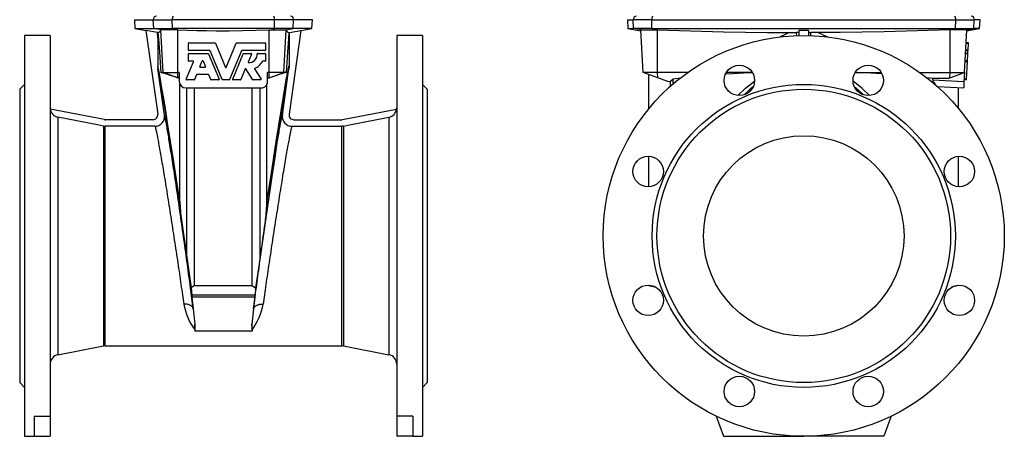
# Model space of a CAD drawing. Extents: x 85 to 727, y -363 to 860.
# Tile 2 of 3: x 98 to 712, y 102 to 362. Entities that reach past the tile are written whole.
import ezdxf

# ---------------------------------------------------------------- set-up
doc = ezdxf.new("R2010")
doc.units = 0
doc.layers.get('0').update_dxf_attribs({"linetype": 'CONTINUOUS'})

msp = doc.modelspace()

# ---------------------------------------------------------------- linework, layer by layer
at = {"color": 7, "linetype": 'CONTINUOUS'}
for p, q in [((169.84, 361.66), (170.13, 356.2)), ((170.13, 356.2), (176.98, 354.99)), ((170.13, 356.2), (181.79, 356.2)), ((181.79, 356.2), (193.47, 356.2)), ((257.06, 356.2), (193.47, 356.2)), ((268.74, 356.2), (257.06, 356.2)), ((280.4, 356.2), (268.74, 356.2)), ((273.55, 354.99), (280.4, 356.2)), ((280.4, 356.2), (280.69, 361.66)), ((477.12, 361.66), (477.41, 356.2)), ((477.41, 356.2), (485.48, 354.77)), ((477.41, 356.2), (480.97, 356.2)), ((492.4, 356.2), (480.97, 356.2)), ((492.4, 356.2), (681.63, 356.2)), ((681.63, 356.2), (693.05, 356.2)), ((688.55, 354.77), (696.62, 356.2)), ((696.62, 356.2), (693.05, 356.2)), ((696.62, 356.2), (696.9, 361.66)), ((117.26, 351.77), (101.26, 351.77)), ((101.26, 351.77), (101.26, 101.77)), ((117.26, 351.77), (117.26, 114.31)), ((184.12, 353.73), (176.98, 354.99)), ((176.98, 354.99), (184.33, 302.69)), ((184.31, 353.7), (184.12, 353.74)), ((184.3, 350.36), (184.12, 353.74)), ((184.28, 350.72), (184.28, 332.95)), ((184.31, 353.7), (184.3, 350.36)), ((184.43, 353.7), (184.31, 353.7)), ((266.1, 353.7), (266.22, 353.7)), ((273.55, 354.99), (266.2, 302.69)), ((266.22, 353.7), (266.41, 353.74)), ((266.22, 353.7), (266.23, 350.36)), ((266.23, 350.36), (266.41, 353.74)), ((266.25, 350.72), (266.25, 332.95)), ((266.41, 353.73), (273.55, 354.99)), ((349.26, 351.77), (333.26, 351.77)), ((333.26, 351.77), (333.26, 114.31)), ((349.26, 351.77), (349.26, 101.77)), ((486.85, 328.77), (485.46, 355.3)), ((578.04, 353.7), (572.29, 350.9)), ((578.04, 353.7), (582.54, 353.7)), ((584.01, 353.73), (582.54, 353.74)), ((582.65, 351.69), (582.54, 353.74)), ((584.01, 354.99), (584.01, 351.73)), ((590.01, 354.99), (590.01, 351.73)), ((590.01, 353.73), (591.49, 353.74)), ((591.38, 351.69), (591.49, 353.74)), ((595.99, 353.7), (591.49, 353.7)), ((595.99, 353.7), (601.73, 350.9)), ((687.18, 328.77), (688.57, 355.3)), ((203.41, 342.59), (203.41, 346.9)), ((203.65, 347.14), (220.05, 347.14)), ((220.27, 346.99), (226.54, 331.88)), ((226.99, 331.88), (233.26, 346.99)), ((233.48, 347.14), (251.17, 347.14)), ((251.41, 346.9), (251.41, 342.59)), ((689.64, 347.14), (688.14, 347.14)), ((689.4, 342.59), (689.63, 346.9)), ((203.41, 336.02), (203.41, 340.34)), ((216.84, 342.35), (203.65, 342.35)), ((203.65, 340.58), (215.66, 340.58)), ((215.88, 340.43), (222.51, 324.46)), ((224.5, 324.28), (217.07, 342.2)), ((236.46, 342.2), (229.03, 324.28)), ((231.02, 324.46), (237.65, 340.43)), ((251.17, 342.35), (236.68, 342.35)), ((237.87, 340.58), (242.54, 340.58)), ((242.77, 340.25), (240.67, 335.19)), ((246.61, 340.58), (251.17, 340.58)), ((251.41, 340.34), (251.41, 336.02)), ((689.3, 340.58), (687.8, 340.58)), ((689.39, 342.35), (687.89, 342.35)), ((689.06, 336.02), (689.29, 340.34)), ((689.3, 340.58), (689.38, 342.2)), ((202.13, 324.46), (206.69, 335.45)), ((206.47, 335.78), (203.65, 335.78)), ((210.56, 332.25), (212.1, 335.96)), ((213.86, 331.92), (210.78, 331.92)), ((212.54, 335.96), (214.08, 332.25)), ((251.17, 335.78), (249.79, 335.78)), ((689.05, 335.78), (687.55, 335.78)), ((688.45, 324.46), (689.03, 335.45)), ((188.51, 302.04), (184.4, 331.28)), ((186.24, 328.77), (187.6, 328.77)), ((187.6, 328.77), (196.76, 328.77)), ((197.76, 328.77), (196.76, 328.77)), ((197.76, 325.06), (196.76, 325.43)), ((197.76, 328.77), (197.76, 323.13)), ((208.52, 327.34), (207.25, 324.28)), ((215.9, 327.49), (208.74, 327.49)), ((217.39, 324.28), (216.12, 327.34)), ((238.9, 330.94), (236.14, 324.28)), ((243.62, 324.24), (239.33, 330.97)), ((244.62, 330.91), (248.71, 324.5)), ((253.76, 328.77), (252.76, 328.77)), ((252.76, 323.13), (252.76, 328.77)), ((252.76, 325.06), (253.76, 325.43)), ((262.93, 328.77), (253.76, 328.77)), ((262.02, 302.04), (266.13, 331.28)), ((264.29, 328.77), (262.93, 328.77)), ((495.81, 328.77), (486.85, 328.77)), ((496.01, 325.43), (486.85, 328.77)), ((490.51, 306.22), (490.51, 327.43)), ((514.76, 328.77), (495.81, 328.77)), ((502.35, 323.13), (496.01, 325.43)), ((505.51, 324.85), (510.21, 325.39)), ((554.91, 328.77), (538.75, 328.77)), ((619.11, 328.77), (635.28, 328.77)), ((659.27, 328.77), (678.22, 328.77)), ((667.39, 324.98), (663.82, 325.39)), ((676.99, 325.06), (678.01, 325.43)), ((678.01, 325.43), (687.18, 328.77)), ((678.22, 328.77), (687.18, 328.77)), ((687.18, 328.77), (686.88, 323.13)), ((101.26, 321.27), (98.26, 318.27)), ((198.16, 248.41), (198.16, 321.4)), ((207.03, 324.13), (202.36, 324.13)), ((222.28, 324.13), (217.61, 324.13)), ((228.81, 324.13), (224.72, 324.13)), ((235.92, 324.13), (231.24, 324.13)), ((248.5, 324.13), (243.83, 324.13)), ((252.37, 248.41), (252.37, 321.4)), ((352.26, 318.27), (349.26, 321.27)), ((502.35, 323.13), (503.98, 323.33)), ((503.98, 323.33), (505.51, 324.85)), ((503.98, 320.21), (503.98, 323.33)), ((505.51, 321.55), (505.51, 324.85)), ((676.99, 325.06), (667.39, 324.98)), ((667.39, 324.15), (667.39, 324.98)), ((668.51, 321.55), (668.51, 322.36)), ((670.28, 319.99), (686.68, 319.14)), ((683.51, 306.22), (683.51, 319.3)), ((688.44, 324.13), (686.94, 324.13)), ((98.26, 318.27), (98.26, 135.27)), ((201.76, 319.14), (248.76, 319.14)), ((202.36, 213.51), (202.36, 319.14)), ((207.26, 195.9), (207.26, 319.14)), ((243.26, 195.9), (243.26, 319.14)), ((248.17, 213.51), (248.17, 319.14)), ((352.26, 318.27), (352.26, 135.27)), ((151.08, 299.32), (117.32, 305.89)), ((299.45, 299.32), (333.21, 305.89)), ((182.57, 295.2), (151.56, 295.2)), ((181.36, 299.27), (151.66, 299.27)), ((267.96, 295.2), (298.97, 295.2)), ((269.17, 299.27), (298.87, 299.27)), ((490.51, 257.46), (490.51, 276.44)), ((683.51, 257.46), (683.51, 276.44)), ((199.08, 236.7), (202.36, 213.51)), ((251.45, 236.7), (248.17, 213.51)), ((202.36, 213.51), (205.19, 194.37)), ((248.17, 213.51), (245.34, 194.37)), ((207.26, 195.9), (205.19, 194.37)), ((205.19, 194.37), (205.52, 189.9)), ((207.26, 195.9), (243.26, 195.9)), ((243.26, 195.9), (245.34, 194.37)), ((245.34, 194.37), (245.01, 189.9)), ((490.51, 195.9), (490.51, 196.07)), ((490.51, 195.9), (494.91, 194.73)), ((683.51, 195.9), (679.12, 194.73)), ((683.51, 195.9), (683.51, 196.07)), ((205.66, 188.5), (206.45, 181.31)), ((244.87, 188.5), (244.08, 181.31)), ((206.45, 181.31), (207.49, 171.82)), ((244.08, 181.31), (243.03, 171.82)), ((207.49, 171.82), (207.36, 167.45)), ((207.39, 168.26), (207.36, 167.45)), ((243.03, 171.82), (243.17, 167.45)), ((243.14, 168.26), (243.17, 167.45)), ((122.12, 152.66), (150.41, 158.16)), ((151.56, 158.27), (298.97, 158.27)), ((300.11, 158.16), (328.41, 152.66)), ((98.26, 135.27), (101.26, 132.27)), ((349.26, 132.27), (352.26, 135.27)), ((107.26, 114.31), (117.26, 114.31)), ((107.26, 114.31), (107.26, 101.77)), ((117.26, 114.31), (117.26, 101.77)), ((343.26, 114.31), (333.26, 114.31)), ((333.26, 114.31), (333.26, 101.77)), ((343.26, 114.31), (343.26, 101.77)), ((532.45, 114.31), (537.01, 101.77)), ((641.58, 114.31), (637.01, 101.77)), ((101.26, 101.77), (107.26, 101.77)), ((107.26, 101.77), (117.26, 101.77)), ((343.26, 101.77), (333.26, 101.77)), ((343.26, 101.77), (349.26, 101.77)), ((537.01, 101.77), (587.01, 101.77)), ((637.01, 101.77), (587.01, 101.77))]:
    msp.add_line(p, q, dxfattribs=at)
at = {"color": 8, "linetype": 'CONTINUOUS'}
for p, q in [((169.84, 361.66), (181.51, 361.66)), ((181.51, 361.66), (193.41, 361.66)), ((181.79, 356.2), (181.51, 361.66)), ((186.49, 355.34), (181.79, 356.2)), ((257.12, 361.66), (193.41, 361.66)), ((193.47, 356.2), (193.41, 361.66)), ((194.54, 355.35), (193.47, 356.2)), ((255.98, 355.35), (257.06, 356.2)), ((257.06, 356.2), (257.12, 361.66)), ((269.01, 361.66), (257.12, 361.66)), ((264.04, 355.34), (268.74, 356.2)), ((268.74, 356.2), (269.01, 361.66)), ((280.69, 361.66), (269.01, 361.66)), ((477.12, 361.66), (480.69, 361.66)), ((492.33, 361.66), (480.69, 361.66)), ((480.97, 356.2), (480.69, 361.66)), ((485.69, 355.35), (480.97, 356.2)), ((492.33, 361.66), (681.7, 361.66)), ((492.4, 356.2), (492.33, 361.66)), ((493.58, 355.34), (492.4, 356.2)), ((680.45, 355.34), (681.63, 356.2)), ((681.63, 356.2), (681.7, 361.66)), ((681.7, 361.66), (693.33, 361.66)), ((688.34, 355.35), (693.05, 356.2)), ((693.05, 356.2), (693.33, 361.66)), ((696.9, 361.66), (693.33, 361.66)), ((187.6, 328.77), (186.21, 355.3)), ((196.76, 328.77), (196.76, 355.3)), ((253.76, 328.77), (253.76, 355.3)), ((262.93, 328.77), (264.32, 355.3)), ((495.81, 328.77), (495.77, 355.3)), ((678.22, 328.77), (678.25, 355.3)), ((689.63, 346.9), (688.13, 346.9)), ((689.29, 340.34), (687.79, 340.34)), ((689.38, 342.2), (687.88, 342.2)), ((689.4, 342.59), (687.9, 342.59)), ((689.03, 335.45), (687.53, 335.45)), ((689.06, 336.02), (687.56, 336.02)), ((196.76, 325.43), (187.6, 328.77)), ((196.76, 325.43), (196.76, 328.77)), ((253.76, 325.43), (253.76, 328.77)), ((253.76, 325.43), (262.93, 328.77)), ((496.01, 325.43), (495.81, 328.77)), ((678.01, 325.43), (678.22, 328.77)), ((667.39, 324.15), (686.88, 323.13)), ((688.45, 324.46), (686.95, 324.46)), ((122.12, 300.82), (122.12, 152.66)), ((328.41, 300.82), (328.41, 152.66)), ((150.41, 295.31), (150.41, 158.16)), ((151.56, 158.27), (151.56, 295.2)), ((298.97, 158.27), (298.97, 295.2)), ((300.11, 295.31), (300.11, 158.16)), ((245.01, 189.9), (205.52, 189.9)), ((244.87, 188.5), (205.66, 188.5)), ((243.17, 167.45), (207.36, 167.45))]:
    msp.add_line(p, q, dxfattribs=at)
at = {"color": 7, "linetype": 'CONTINUOUS', "flags": 128}
for points in [[(184.43, 353.7), (184.81, 349.63), (185.41, 341.31), (186.24, 328.77)], [(186.49, 355.34), (186.29, 355.33), (186.21, 355.3)], [(194.54, 355.35), (193.9, 355.35), (193.27, 355.35), (192.18, 355.35), (191.14, 355.35), (190.17, 355.35), (189.29, 355.35), (188.5, 355.35), (187.81, 355.35), (187.26, 355.35), (186.82, 355.35), (186.49, 355.34)], [(196.76, 355.3), (195.66, 355.33), (194.54, 355.35)], [(196.76, 355.3), (202.74, 355.11), (208.71, 354.95), (214.68, 354.85), (220.66, 354.79), (228.94, 354.78), (237.21, 354.87), (245.49, 355.04), (253.76, 355.3)], [(253.76, 355.3), (254.87, 355.33), (255.98, 355.35)], [(255.98, 355.35), (256.63, 355.35), (257.26, 355.35), (258.35, 355.35), (259.39, 355.35), (260.36, 355.35), (261.24, 355.35), (262.03, 355.35), (262.72, 355.35), (263.27, 355.35), (263.71, 355.35), (264.04, 355.34)], [(264.04, 355.34), (264.24, 355.33), (264.32, 355.3)], [(266.1, 353.7), (265.72, 349.63), (265.12, 341.31), (264.29, 328.77)], [(485.46, 355.3), (485.51, 355.33), (485.69, 355.35)], [(485.69, 355.35), (485.85, 355.35), (486.05, 355.35), (486.51, 355.35), (487.08, 355.35), (487.77, 355.35), (488.56, 355.35), (489.45, 355.35), (490.42, 355.35), (491.42, 355.35), (492.48, 355.35), (493.58, 355.34)], [(493.58, 355.34), (494.66, 355.33), (495.77, 355.3)], [(495.77, 355.3), (509.48, 354.82), (523.18, 354.42), (536.89, 354.1), (550.61, 353.88), (564.32, 353.74), (578.04, 353.7)], [(590.01, 354.99), (587.01, 354.99), (584.01, 354.99)], [(678.25, 355.3), (664.55, 354.82), (650.84, 354.42), (637.14, 354.1), (623.42, 353.88), (609.71, 353.74), (595.99, 353.7)], [(680.45, 355.34), (679.37, 355.33), (678.25, 355.3)], [(688.34, 355.35), (688.18, 355.35), (687.98, 355.35), (687.52, 355.35), (686.95, 355.35), (686.26, 355.35), (685.47, 355.35), (684.58, 355.35), (683.61, 355.35), (682.61, 355.35), (681.55, 355.35), (680.45, 355.34)], [(688.57, 355.3), (688.51, 355.33), (688.34, 355.35)], [(689.63, 346.9), (689.63, 346.95), (689.64, 346.99), (689.64, 347.03), (689.64, 347.07), (689.64, 347.1), (689.64, 347.12), (689.64, 347.13), (689.64, 347.14)], [(689.29, 340.34), (689.29, 340.38), (689.29, 340.43), (689.29, 340.47), (689.3, 340.51), (689.3, 340.54), (689.3, 340.56), (689.3, 340.57), (689.3, 340.58)], [(689.38, 342.2), (689.39, 342.23), (689.39, 342.26), (689.39, 342.28), (689.39, 342.3), (689.39, 342.32), (689.39, 342.34), (689.39, 342.34), (689.39, 342.35)], [(689.39, 342.35), (689.39, 342.35), (689.39, 342.36), (689.39, 342.39), (689.4, 342.42), (689.4, 342.45), (689.4, 342.49), (689.4, 342.54), (689.4, 342.59)], [(184.28, 332.95), (184.31, 332.12), (184.4, 331.28)], [(266.25, 332.95), (266.22, 332.12), (266.13, 331.28)], [(689.03, 335.45), (689.03, 335.51), (689.04, 335.57), (689.04, 335.62), (689.04, 335.68), (689.04, 335.72), (689.05, 335.75), (689.05, 335.78), (689.05, 335.78)], [(689.05, 335.78), (689.05, 335.79), (689.05, 335.8), (689.05, 335.82), (689.05, 335.85), (689.05, 335.89), (689.06, 335.93), (689.06, 335.98), (689.06, 336.02)], [(538.25, 327.86), (543.1, 328.15), (549.5, 328.49), (554.94, 328.73)], [(635.78, 327.86), (632.41, 328.07), (625.27, 328.46), (619.09, 328.73)], [(686.88, 323.13), (686.86, 322.71), (686.84, 322.3), (686.82, 321.9), (686.8, 321.51), (686.78, 321.13), (686.76, 320.78), (686.74, 320.46), (686.73, 320.16), (686.72, 319.9), (686.7, 319.67), (686.69, 319.48), (686.69, 319.33), (686.68, 319.22), (686.68, 319.16), (686.68, 319.14)], [(688.44, 324.13), (688.44, 324.14), (688.44, 324.16), (688.44, 324.19), (688.44, 324.24), (688.45, 324.29), (688.45, 324.35), (688.45, 324.41), (688.45, 324.46)], [(150.41, 295.31), (146.68, 296.04), (122.12, 300.82)], [(300.11, 295.31), (303.85, 296.04), (328.41, 300.82)], [(150.41, 295.31), (151.28, 295.21), (151.56, 295.2)], [(300.11, 295.31), (299.25, 295.21), (298.97, 295.2)], [(207.39, 168.26), (207.43, 169.82), (207.48, 171.32), (207.49, 171.82)], [(243.14, 168.26), (243.1, 169.82), (243.05, 171.32), (243.03, 171.82)]]:
    msp.add_lwpolyline(points, dxfattribs=at)
at = {"color": 8, "linetype": 'CONTINUOUS', "flags": 128}
for points in [[(198.16, 248.41), (196.03, 262.04), (194.08, 274.5), (192.3, 285.77), (190.7, 295.85), (189.27, 304.73), (188.02, 312.42), (186.95, 318.89), (186.05, 324.14), (185.34, 328.18), (184.81, 330.99), (184.45, 332.59), (184.28, 332.95)], [(252.37, 248.41), (254.5, 262.04), (256.45, 274.5), (258.23, 285.77), (259.83, 295.85), (261.26, 304.73), (262.51, 312.42), (263.58, 318.89), (264.47, 324.14), (265.19, 328.18), (265.72, 330.99), (266.07, 332.59), (266.25, 332.95)], [(184.4, 331.28), (184.56, 330.95), (184.88, 329.45), (185.36, 326.78), (186.01, 322.94), (186.82, 317.95), (187.79, 311.79), (188.93, 304.48), (190.22, 296.02), (191.68, 286.41), (193.29, 275.67), (195.07, 263.8), (197, 250.81), (199.08, 236.7)], [(266.13, 331.28), (265.97, 330.95), (265.65, 329.45), (265.17, 326.78), (264.52, 322.94), (263.71, 317.95), (262.74, 311.79), (261.6, 304.48), (260.31, 296.02), (258.85, 286.41), (257.24, 275.67), (255.46, 263.8), (253.53, 250.81), (251.45, 236.7)], [(546, 314.31), (550.78, 318.89), (556.32, 323.37)], [(555.58, 320.08), (553.14, 317.95), (549.82, 314.76)], [(628.03, 314.31), (623.24, 318.89), (617.7, 323.37)], [(618.44, 320.08), (620.89, 317.95), (624.21, 314.76)], [(206.45, 181.31), (206.25, 182.86), (206.05, 184.43), (205.85, 186.04), (205.64, 187.67), (205.42, 189.33), (205.2, 191.02), (204.98, 192.73), (204.75, 194.46), (204.52, 196.22), (204.28, 198), (204.04, 199.8), (203.8, 201.62), (203.55, 203.46), (203.3, 205.31), (203.05, 207.18), (202.79, 209.06), (202.54, 210.96), (202.27, 212.87), (202.01, 214.78), (201.75, 216.71), (201.48, 218.64), (201.21, 220.58), (200.94, 222.53), (200.67, 224.47), (200.39, 226.42), (200.12, 228.37), (199.85, 230.32), (199.57, 232.27), (199.29, 234.22), (199.02, 236.16), (198.74, 238.09), (198.47, 240.02), (198.19, 241.94), (197.91, 243.85), (197.64, 245.75), (197.37, 247.63), (197.09, 249.5), (196.82, 251.36), (196.55, 253.2), (196.28, 255.03), (196.02, 256.83), (195.75, 258.61), (195.49, 260.38), (195.23, 262.12), (194.97, 263.83), (194.72, 265.53), (194.46, 267.19), (194.22, 268.83), (193.97, 270.44), (193.73, 272.02), (193.49, 273.57), (193.25, 275.09), (193.02, 276.58), (192.8, 278.03), (192.57, 279.45), (192.35, 280.83), (192.14, 282.18), (191.93, 283.49), (191.73, 284.76), (191.53, 285.99), (191.33, 287.18), (191.14, 288.33), (190.96, 289.44), (190.78, 290.51), (190.61, 291.53), (190.44, 292.51), (190.28, 293.45), (190.12, 294.34), (189.97, 295.18), (189.83, 295.98), (189.69, 296.73), (189.56, 297.43), (189.43, 298.09), (189.32, 298.7), (189.21, 299.26), (189.1, 299.77), (189, 300.23), (188.91, 300.64), (188.83, 301), (188.75, 301.31), (188.68, 301.56), (188.62, 301.77), (188.56, 301.93), (188.51, 302.04)], [(244.08, 181.31), (244.27, 182.86), (244.48, 184.43), (244.68, 186.04), (244.89, 187.67), (245.11, 189.33), (245.33, 191.02), (245.55, 192.73), (245.78, 194.46), (246.01, 196.22), (246.25, 198), (246.49, 199.8), (246.73, 201.62), (246.98, 203.46), (247.23, 205.31), (247.48, 207.18), (247.74, 209.06), (247.99, 210.96), (248.25, 212.87), (248.52, 214.78), (248.78, 216.71), (249.05, 218.64), (249.32, 220.58), (249.59, 222.53), (249.86, 224.47), (250.13, 226.42), (250.41, 228.37), (250.68, 230.32), (250.96, 232.27), (251.23, 234.22), (251.51, 236.16), (251.79, 238.09), (252.06, 240.02), (252.34, 241.94), (252.61, 243.85), (252.89, 245.75), (253.16, 247.63), (253.44, 249.5), (253.71, 251.36), (253.98, 253.2), (254.25, 255.03), (254.51, 256.83), (254.78, 258.61), (255.04, 260.38), (255.3, 262.12), (255.56, 263.83), (255.81, 265.53), (256.06, 267.19), (256.31, 268.83), (256.56, 270.44), (256.8, 272.02), (257.04, 273.57), (257.28, 275.09), (257.51, 276.58), (257.73, 278.03), (257.96, 279.45), (258.18, 280.83), (258.39, 282.18), (258.6, 283.49), (258.8, 284.76), (259, 285.99), (259.2, 287.18), (259.39, 288.33), (259.57, 289.44), (259.75, 290.51), (259.92, 291.53), (260.09, 292.51), (260.25, 293.45), (260.41, 294.34), (260.56, 295.18), (260.7, 295.98), (260.84, 296.73), (260.97, 297.43), (261.09, 298.09), (261.21, 298.7), (261.32, 299.26), (261.43, 299.77), (261.53, 300.23), (261.62, 300.64), (261.7, 301), (261.78, 301.31), (261.85, 301.56), (261.91, 301.77), (261.97, 301.93), (262.02, 302.04)], [(182.57, 295.2), (182.62, 295.1), (182.68, 294.95), (182.75, 294.75), (182.82, 294.5), (182.9, 294.21), (182.98, 293.87), (183.08, 293.48), (183.18, 293.04), (183.28, 292.56), (183.4, 292.03), (183.52, 291.46), (183.65, 290.84), (183.78, 290.18), (183.92, 289.47), (184.07, 288.72), (184.22, 287.92), (184.38, 287.08), (184.54, 286.2), (184.71, 285.28), (184.89, 284.32), (185.07, 283.31), (185.26, 282.27), (185.46, 281.19), (185.65, 280.07), (185.86, 278.91), (186.07, 277.71), (186.28, 276.48), (186.5, 275.22), (186.72, 273.92), (186.95, 272.59), (187.18, 271.22), (187.41, 269.83), (187.65, 268.4), (187.9, 266.95), (188.14, 265.47), (188.39, 263.96), (188.65, 262.42), (188.9, 260.86), (189.16, 259.27), (189.42, 257.67), (189.69, 256.04), (189.96, 254.39), (190.22, 252.72), (190.49, 251.03), (190.77, 249.33), (191.04, 247.61), (191.32, 245.87), (191.59, 244.12), (191.87, 242.36), (192.15, 240.59), (192.43, 238.81), (192.71, 237.02), (192.99, 235.23), (193.26, 233.42), (193.54, 231.62), (193.82, 229.81), (194.1, 227.99), (194.38, 226.18), (194.65, 224.37), (194.93, 222.56), (195.2, 220.75), (195.48, 218.94), (195.75, 217.14), (196.02, 215.35), (196.28, 213.57), (196.55, 211.79), (196.81, 210.03), (197.07, 208.28), (197.32, 206.54), (197.58, 204.81), (197.82, 203.1), (198.07, 201.41), (198.31, 199.73), (198.55, 198.08), (198.79, 196.44), (199.02, 194.82), (199.25, 193.23), (199.47, 191.66), (199.69, 190.12), (199.9, 188.6), (200.11, 187.11), (200.31, 185.64), (200.51, 184.21)], [(267.96, 295.2), (267.91, 295.1), (267.85, 294.95), (267.78, 294.75), (267.71, 294.5), (267.63, 294.21), (267.55, 293.87), (267.45, 293.48), (267.35, 293.04), (267.24, 292.56), (267.13, 292.03), (267.01, 291.46), (266.88, 290.84), (266.75, 290.18), (266.61, 289.47), (266.46, 288.72), (266.31, 287.92), (266.15, 287.08), (265.99, 286.2), (265.81, 285.28), (265.64, 284.32), (265.45, 283.31), (265.27, 282.27), (265.07, 281.19), (264.88, 280.07), (264.67, 278.91), (264.46, 277.71), (264.25, 276.48), (264.03, 275.22), (263.81, 273.92), (263.58, 272.59), (263.35, 271.22), (263.11, 269.83), (262.87, 268.4), (262.63, 266.95), (262.38, 265.47), (262.13, 263.96), (261.88, 262.42), (261.63, 260.86), (261.37, 259.27), (261.1, 257.67), (260.84, 256.04), (260.57, 254.39), (260.3, 252.72), (260.03, 251.03), (259.76, 249.33), (259.49, 247.61), (259.21, 245.87), (258.94, 244.12), (258.66, 242.36), (258.38, 240.59), (258.1, 238.81), (257.82, 237.02), (257.54, 235.23), (257.26, 233.42), (256.98, 231.62), (256.71, 229.81), (256.43, 227.99), (256.15, 226.18), (255.87, 224.37), (255.6, 222.56), (255.33, 220.75), (255.05, 218.94), (254.78, 217.14), (254.51, 215.35), (254.25, 213.57), (253.98, 211.79), (253.72, 210.03), (253.46, 208.28), (253.21, 206.54), (252.95, 204.81), (252.7, 203.1), (252.46, 201.41), (252.21, 199.73), (251.98, 198.08), (251.74, 196.44), (251.51, 194.82), (251.28, 193.23), (251.06, 191.66), (250.84, 190.12), (250.63, 188.6), (250.42, 187.11), (250.22, 185.64), (250.02, 184.21)], [(206.45, 181.31), (206.38, 181.63), (206.26, 181.93), (206.1, 182.22), (205.9, 182.51), (205.65, 182.77), (205.37, 183.02), (205.05, 183.25), (204.7, 183.46), (204.32, 183.64), (203.91, 183.81), (203.47, 183.94), (203.01, 184.06), (202.53, 184.14), (202.04, 184.2), (201.54, 184.23), (201.03, 184.23), (200.51, 184.21)], [(244.08, 181.31), (244.15, 181.63), (244.27, 181.93), (244.43, 182.22), (244.63, 182.51), (244.88, 182.77), (245.16, 183.02), (245.47, 183.25), (245.83, 183.46), (246.21, 183.64), (246.62, 183.81), (247.06, 183.94), (247.52, 184.06), (247.99, 184.14), (248.49, 184.2), (248.99, 184.23), (249.5, 184.23), (250.02, 184.21)]]:
    msp.add_lwpolyline(points, dxfattribs=at)
at = {"color": 7, "linetype": 'CONTINUOUS'}
for centre, radius in [((587.01, 226.77), 125), ((546.83, 323.78), 9.5), ((627.2, 323.78), 9.5), ((587.01, 226.77), 94.5), ((587.01, 226.77), 91.5), ((587.01, 226.77), 62.5), ((490.01, 266.95), 9.5), ((684.02, 266.95), 9.5), ((490.01, 186.59), 9.5), ((684.02, 186.59), 9.5), ((546.83, 129.76), 9.5), ((627.2, 129.76), 9.5)]:
    msp.add_circle(centre, radius, dxfattribs=at)
at = {"color": 8, "linetype": 'CONTINUOUS'}
for centre, radius, start, end in [((183.49, 361.79), 1.98, 91.02981, 183.70744), ((196.36, 362.14), 2.99, 147.07529, 189.19627), ((254.16, 362.14), 2.99, 350.80373, 32.92471), ((267.04, 361.79), 1.98, 356.29256, 88.97019), ((482.67, 361.79), 1.98, 90.84967, 183.58683), ((495.08, 362.14), 2.79, 144.26175, 189.78354), ((678.95, 362.14), 2.79, 350.21646, 35.73825), ((691.36, 361.79), 1.98, 356.41317, 89.15033), ((237.62, 190.76), 37.68, 190.00982, 216.64901), ((212.91, 190.76), 37.68, 323.35099, 349.99018)]:
    msp.add_arc(centre, radius, start, end, dxfattribs=at)
at = {"color": 7, "linetype": 'CONTINUOUS'}
for centre, radius, start, end in [((183.87, 356.11), 2.48, 283.09974, 340.82573), ((266.66, 356.11), 2.48, 199.17427, 256.90026), ((203.65, 346.9), 0.24, 89.95969, 179.96155), ((220.05, 346.9), 0.24, 22.55147, 90.02087), ((233.48, 346.9), 0.24, 89.97916, 157.44872), ((251.17, 346.9), 0.24, 0.03864, 90.04012), ((203.65, 342.59), 0.24, 180.04024, 270.03852), ((203.65, 340.34), 0.24, 89.96148, 179.95976), ((215.66, 340.34), 0.24, 22.55167, 90.02067), ((216.84, 342.11), 0.24, 22.55128, 90.02084), ((236.68, 342.11), 0.24, 89.97933, 157.44833), ((237.87, 340.34), 0.24, 89.97894, 157.44872), ((241.1, 340.13), 5.28, 267.67664, 2.10342), ((242.54, 340.34), 0.24, 337.51257, 90.06043), ((246.61, 340.34), 0.24, 89.95842, 182.10603), ((251.17, 342.59), 0.24, 269.96167, 359.95957), ((251.17, 340.34), 0.24, 0.04043, 90.03833), ((203.65, 336.02), 0.24, 180.04024, 270.03852), ((206.47, 335.54), 0.24, 337.51319, 90.05981), ((210.78, 332.16), 0.24, 157.51408, 270.05773), ((212.32, 335.87), 0.24, 22.56362, 157.43638), ((213.86, 332.16), 0.24, 269.94227, 22.48592), ((226.76, 331.97), 0.24, 202.56353, 337.43647), ((240.89, 335.1), 0.24, 157.51119, 267.77567), ((241.1, 340.14), 9.6, 292.21992, 332.12964), ((249.79, 335.54), 0.24, 89.98511, 152.11661), ((251.17, 336.02), 0.24, 269.96167, 359.95957), ((77.28, -22.28), 367.57, 70.86511, 72.75663), ((208.74, 327.25), 0.24, 89.97991, 157.44775), ((215.9, 327.25), 0.24, 22.55128, 90.02106), ((239.13, 330.85), 0.24, 32.55768, 157.42927), ((244.82, 331.04), 0.24, 112.18691, 212.524), ((373.25, -22.28), 367.57, 107.24337, 109.13489), ((201.76, 323.13), 4, 180.04202, 270.03658), ((202.36, 324.37), 0.24, 157.51257, 270.06043), ((207.03, 324.37), 0.24, 269.97894, 337.44872), ((217.61, 324.37), 0.24, 202.55172, 270.02073), ((222.28, 324.37), 0.24, 269.93968, 22.48732), ((224.72, 324.37), 0.24, 202.55156, 270.02077), ((228.81, 324.37), 0.24, 269.97919, 337.44853), ((231.24, 324.37), 0.24, 157.51266, 270.06033), ((235.92, 324.37), 0.24, 269.97933, 337.44833), ((243.83, 324.37), 0.24, 212.55305, 270.01376), ((248.5, 324.37), 0.24, 269.93326, 32.5005), ((248.77, 323.13), 4, 269.95794, 359.96346), ((669.8, 324.42), 2.43, 186.35872, 238.0483), ((675.19, 323.46), 6.76, 189.33574, 198.39242), ((123.26, 306.77), 6, 180, 188.47324), ((123.27, 306.71), 6, 187.88844, 258.97463), ((181.36, 302.27), 3, 270, 8), ((182.57, 301.2), 6, 270.02432, 8.02727), ((267.96, 301.2), 6, 171.97273, 269.97568), ((269.17, 302.27), 3, 172, 270), ((327.26, 306.71), 6, 281.02537, 352.11156), ((327.26, 306.77), 6, 351.52723, 0), ((151.66, 302.27), 3, 259, 270), ((298.87, 302.27), 3, 270, 281), ((282.68, 249.19), 84.52, 180.52838, 188.49894), ((167.85, 249.19), 84.52, 351.50106, 359.47162), ((249.36, 193.49), 43.98, 184.68093, 186.51175), ((201.17, 193.49), 43.98, 353.48825, 355.31907), ((151.56, 152.27), 6, 90, 101), ((298.97, 152.27), 6, 79, 90), ((123.26, 146.77), 6, 101, 180), ((327.26, 146.77), 6, 0, 79)]:
    msp.add_arc(centre, radius, start, end, dxfattribs=at)

doc.saveas('drawing.dxf')
